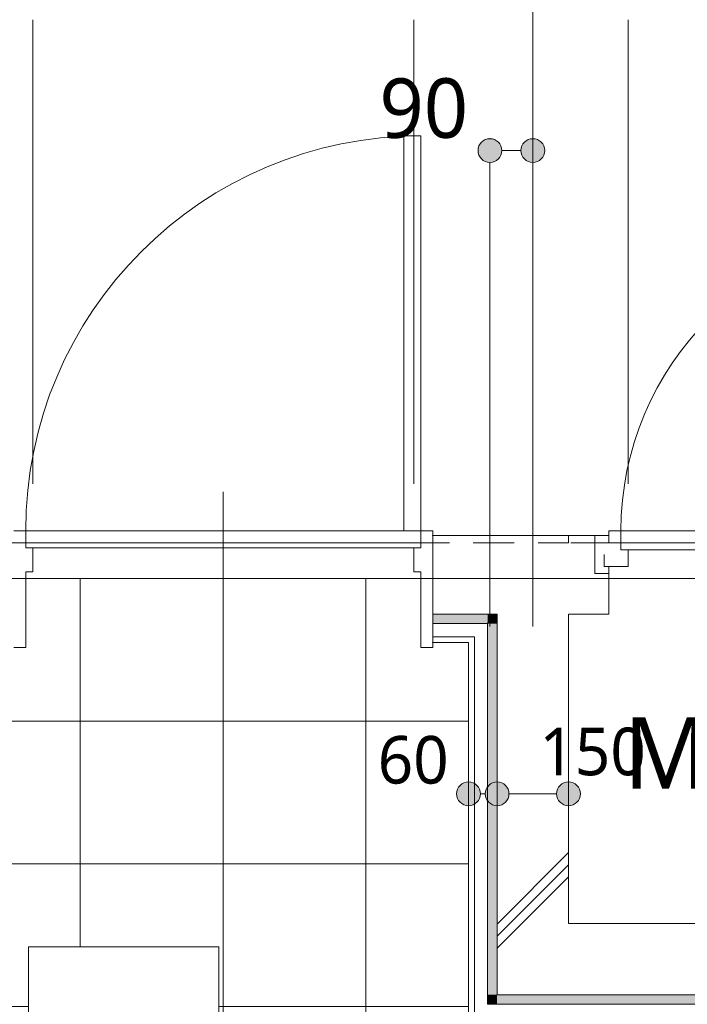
# Model space of a CAD drawing. Header units: millimetres. Extents: x 0 to 841, y 0 to 1188.
# Tile 77 of 98: x 595 to 623, y 1077 to 1118. Entities that reach past the tile are written whole.
import ezdxf
from ezdxf.xclip import XClip

# ---------------------------------------------------------------- set-up
doc = ezdxf.new("R2010")
doc.units = ezdxf.units.MM
doc.header["$MEASUREMENT"] = 0
doc.header["$XCLIPFRAME"] = 0
for name, pattern in [('Wipeout_Contour', [1000, 0, -1000]), ('通り芯', [19, 15, -2, 0, -2]), ('陰線', [4, 3, -1]), ('ＪＷ点線１', [2, 1, -1])]:
    doc.linetypes.add(name, pattern=pattern)
for name, color, linetype, lineweight in [('Archicadドア_ペン_番号__23', 7, 'Continuous', 15), ('壁-躯体_ペン_番号__141', 7, 'Continuous', 15), ('壁-躯体_ペン_番号__41', 7, 'Continuous', 13), ('壁-間仕切り_ペン_番号__141', 7, 'Continuous', 15), ('室名.★_ペン_番号__46', 7, 'Continuous', 13), ('寸法_ペン_番号__45', 7, 'Continuous', 13), ('寸法_ペン_番号__46', 7, 'Continuous', 13), ('床_ペン_番号__101', 252, 'Continuous', 5), ('通り芯_ペン_番号__139', 8, 'Continuous', 5)]:
    doc.layers.add(name, color=color, linetype=linetype, lineweight=lineweight)
for name, color, linetype, lineweight, true_color in [('Archicadドア_ペン_番号__63', 251, 'Continuous', 5, 0x6a6a6a), ('ゾーン_ペン_番号__74', 251, 'Continuous', 5, 0x6a6a6a), ('壁-躯体_ペン_番号__161', 251, 'Continuous', 5, 0x6a6a6a), ('壁-躯体_ペン_番号__169', 253, 'Continuous', 5, 0xaaaaaa), ('壁-躯体_ペン_番号__174', 253, 'Continuous', 5, 0xaaaaaa), ('壁-間仕切り_ペン_番号__161', 251, 'Continuous', 5, 0x6a6a6a), ('壁-間仕切り_ペン_番号__169', 253, 'Continuous', 5, 0xaaaaaa), ('壁-間仕切り_ペン_番号__174', 253, 'Continuous', 5, 0xaaaaaa), ('室名.★_ペン_番号__85', 251, 'Continuous', 5, 0x6a6a6a), ('寸法_ペン_番号__85', 251, 'Continuous', 5, 0x6a6a6a), ('床_ペン_番号__89', 251, 'Continuous', 5, 0x6a6a6a), ('床_ペン_番号__90', 251, 'Continuous', 5, 0x6a6a6a)]:
    doc.layers.add(name, color=color, linetype=linetype, lineweight=lineweight, true_color=true_color)
for name, color, linetype in [('EV.★', 7, 'Continuous'), ('壁-躯体', 7, 'Continuous'), ('壁-間仕切り', 7, 'Continuous'), ('室名.★', 7, 'Continuous'), ('寸法', 7, 'Continuous'), ('床', 7, 'Continuous')]:
    doc.layers.add(name, color=color, linetype=linetype)
doc.styles.add('GENERATED_STYLE_1', font='meiryo.ttc')
pattern_1 = [(45, (488.263, 926.959), (-12.7279, 12.7279), []), (45, (488.008, 927.213), (-12.7279, 12.7279), []), (45, (487.753, 927.468), (-12.7279, 12.7279), [])]

# ---------------------------------------------------------------- blocks, each defined once
blk = doc.blocks.new('*X25')
at = {"layer": '壁-間仕切り_ペン_番号__174', "linetype": 'Continuous', "lineweight": 5, "true_color": 0xaaaaaa}
blk.add_hatch(color=253, dxfattribs=at).paths.add_polyline_path([(614.863, 1093.116), (615.183, 1093.459), (614.863, 1093.459)])
blk = doc.blocks.new('*X26')
at = {"layer": '壁-間仕切り_ペン_番号__174', "linetype": 'Continuous', "lineweight": 5, "true_color": 0xaaaaaa}
blk.add_hatch(color=253, dxfattribs=at).paths.add_polyline_path([(615.263, 1077.459), (614.863, 1077.059), (615.263, 1077.059)])
blk = doc.blocks.new('*X27')
at = {"layer": '壁-間仕切り_ペン_番号__174', "linetype": 'Continuous', "lineweight": 5, "true_color": 0xaaaaaa}
blk.add_hatch(color=253, dxfattribs=at).paths.add_polyline_path([(615.263, 1077.459), (614.863, 1077.459), (614.863, 1077.059)])
blk = doc.blocks.new('*X28')
at = {"layer": '壁-間仕切り_ペン_番号__174', "linetype": 'Continuous', "lineweight": 5, "true_color": 0xaaaaaa}
blk.add_hatch(color=253, dxfattribs=at).paths.add_polyline_path([(614.863, 1077.459), (615.263, 1077.459), (615.263, 1093.059), (614.863, 1093.059)])
blk = doc.blocks.new('*X29')
at = {"layer": '壁-間仕切り_ペン_番号__174', "linetype": 'Continuous', "lineweight": 5, "true_color": 0xaaaaaa}
blk.add_hatch(color=253, dxfattribs=at).paths.add_polyline_path([(615.183, 1093.459), (614.863, 1093.116), (614.863, 1093.059), (615.263, 1093.059), (615.263, 1093.459)])
blk = doc.blocks.new('*X30')
at = {"layer": '壁-間仕切り_ペン_番号__174', "linetype": 'Continuous', "lineweight": 5, "true_color": 0xaaaaaa}
blk.add_hatch(color=253, dxfattribs=at).paths.add_polyline_path([(638.263, 1077.459), (615.263, 1077.459), (615.263, 1077.059), (638.263, 1077.059)])
blk = doc.blocks.new('*X70')
at = {"layer": '壁-躯体_ペン_番号__174', "linetype": 'Continuous', "lineweight": 5, "true_color": 0xaaaaaa}
blk.add_hatch(color=253, dxfattribs=at).paths.add_polyline_path([(614.863, 1093.059), (614.863, 1093.116), (614.809, 1093.059)])
blk = doc.blocks.new('*X76')
at = {"layer": '壁-躯体_ペン_番号__174', "linetype": 'Continuous', "lineweight": 5, "true_color": 0xaaaaaa}
blk.add_hatch(color=253, dxfattribs=at).paths.add_polyline_path([(612.563, 1093.059), (614.809, 1093.059), (614.863, 1093.116), (614.863, 1093.459), (612.563, 1093.459)])
blk = doc.blocks.new('図面_6_6', base_point=(598.263, 1001.922))
at = {"layer": 'Archicadドア_ペン_番号__23', "color": 7, "linetype": 'Continuous', "lineweight": 15}
for p, q in [((595.463, 1096.239), (595.763, 1096.239)), ((595.463, 1096.239), (612.063, 1096.239)), ((595.763, 1096.239), (595.763, 1095.239)), ((612.063, 1096.239), (611.763, 1096.239)), ((611.763, 1096.239), (611.763, 1095.239)), ((620.763, 1096.159), (620.463, 1096.159)), ((620.463, 1096.159), (633.063, 1096.159)), ((620.763, 1095.459), (620.763, 1096.159)), ((619.763, 1095.959), (619.763, 1095.459)), ((619.763, 1095.459), (620.763, 1095.459)), ((595.763, 1095.239), (595.463, 1095.239)), ((611.763, 1095.239), (612.063, 1095.239))]:
    blk.add_line(p, q, dxfattribs=at)
at = {"layer": 'ゾーン_ペン_番号__74', "color": 251, "linetype": 'Continuous', "lineweight": 5, "true_color": 0x6a6a6a, "flags": 128}
blk.add_lwpolyline([(582.263, 1094.959), (582.263, 1061.959), (614.963, 1061.959), (614.963, 1078.959), (616.763, 1078.959), (616.763, 1094.959)], close=True, dxfattribs=at)
at = {"color": 254, "linetype": 'Wipeout_Contour', "lineweight": 0, "ltscale": 12571.381814}
blk.add_wipeout([(536.763, 1126.459), (536.763, 1096.459), (550.063, 1096.459), (550.063, 1096.759), (582.263, 1096.759), (582.263, 1096.459), (645.763, 1096.459), (645.763, 1126.159), (645.463, 1126.159), (645.463, 1126.459)], dxfattribs=at).dxf.layer = '床'
at = {"layer": '寸法', "linetype": 'Continuous', "lineweight": 0, "true_color": 0x000000}
for points in [[(614.463, 1112.938), (614.501, 1112.747), (614.609, 1112.585), (614.771, 1112.476), (614.963, 1112.438), (615.154, 1112.476), (615.316, 1112.585), (615.425, 1112.747), (615.463, 1112.938), (615.425, 1113.129), (615.316, 1113.292), (615.154, 1113.4), (614.963, 1113.438), (614.771, 1113.4), (614.609, 1113.292), (614.501, 1113.129)], [(616.263, 1112.938), (616.301, 1112.747), (616.409, 1112.585), (616.571, 1112.476), (616.763, 1112.438), (616.954, 1112.476), (617.116, 1112.585), (617.225, 1112.747), (617.263, 1112.938), (617.225, 1113.129), (617.116, 1113.292), (616.954, 1113.4), (616.763, 1113.438), (616.571, 1113.4), (616.409, 1113.292), (616.301, 1113.129)]]:
    blk.add_hatch(color=18, dxfattribs=at).paths.add_polyline_path(points)
at = {"layer": 'Archicadドア_ペン_番号__23', "color": 7, "linetype": 'Continuous', "lineweight": 15}
for p, q in [((594.963, 1096.959), (595.463, 1096.959)), ((595.463, 1096.959), (595.463, 1096.239)), ((612.063, 1096.959), (595.463, 1096.959)), ((595.463, 1096.959), (595.463, 1096.239)), ((612.063, 1096.959), (612.063, 1096.239)), ((612.063, 1096.239), (612.063, 1096.959)), ((620.463, 1096.959), (619.963, 1096.959)), ((619.963, 1096.959), (619.963, 1096.459)), ((620.463, 1096.159), (620.463, 1096.959)), ((633.063, 1096.959), (620.463, 1096.959)), ((620.463, 1096.959), (620.463, 1096.159))]:
    blk.add_line(p, q, dxfattribs=at)
at = {"layer": 'Archicadドア_ペン_番号__63', "color": 251, "linetype": 'Continuous', "lineweight": 5, "true_color": 0x6a6a6a}
for p, q in [((611.343, 1113.559), (611.343, 1096.959)), ((612.063, 1113.559), (611.343, 1113.559)), ((612.063, 1096.959), (612.063, 1113.559)), ((611.343, 1096.959), (612.063, 1096.959))]:
    blk.add_line(p, q, dxfattribs=at)
for centre, radius in [((612.063, 1096.959), 16.6), ((633.063, 1096.959), 12.6)]:
    blk.add_arc(centre, radius, 90, 180, dxfattribs=at)
at = {"layer": 'ゾーン_ペン_番号__74', "color": 251, "linetype": 'Continuous', "lineweight": 5, "true_color": 0x6a6a6a, "flags": 128}
blk.add_lwpolyline([(644.263, 1094.959), (644.263, 1124.959), (538.263, 1124.959), (538.263, 1094.959)], close=True, dxfattribs=at)
at = {"layer": '寸法_ペン_番号__45', "color": 7, "linetype": 'Continuous', "lineweight": 13}
for centre in [(614.963, 1112.938), (616.763, 1112.938)]:
    blk.add_circle(centre, 0.5, dxfattribs=at)
at = {"layer": '寸法_ペン_番号__85', "color": 251, "linetype": 'Continuous', "lineweight": 5, "true_color": 0x6a6a6a}
for p, q in [((616.763, 1110.959), (616.763, 1130.459)), ((595.763, 1098.938), (595.763, 1118.438)), ((611.763, 1098.938), (611.763, 1118.438)), ((616.763, 1098.938), (616.763, 1118.438)), ((620.763, 1098.938), (620.763, 1118.438)), ((615.463, 1112.938), (616.263, 1112.938))]:
    blk.add_line(p, q, dxfattribs=at)
for p in [(614.963, 1113.438), (616.763, 1113.438)]:
    blk.add_point(p, dxfattribs=at)
at = {"layer": '床_ペン_番号__90', "color": 251, "linetype": 'Continuous', "lineweight": 5, "true_color": 0x6a6a6a}
blk.add_line((582.263, 1096.459), (645.763, 1096.459), dxfattribs=at)
at = {"layer": '床_ペン_番号__90', "color": 251, "linetype": '陰線', "lineweight": 5, "true_color": 0x6a6a6a, "flags": 128}
blk.add_lwpolyline([(536.763, 1096.459), (645.763, 1096.459)], dxfattribs=at)
at = {"layer": '寸法_ペン_番号__46', "color": 7, "linetype": 'Continuous', "lineweight": 13, "insert": (610.322, 1113.438), "char_height": 2.5, "width": 4.14065, "attachment_point": 7, "style": 'GENERATED_STYLE_1'}
blk.add_mtext('\\A1;{\\pql;\\fMeiryo|b0|i0|c128|p0;\\W1.000000;90}', dxfattribs=at)
at = {"color": 254, "linetype": 'Wipeout_Contour', "lineweight": 0, "ltscale": 5036.633431}
blk.add_wipeout([(618.263, 1096.759), (618.263, 1096.459), (619.363, 1096.459), (619.363, 1096.759)], dxfattribs=at).dxf.layer = '壁-躯体'
at = {"color": 254, "linetype": 'Wipeout_Contour', "lineweight": 0, "ltscale": 22881.22973}
blk.add_wipeout([(488.263, 926.959), (582.263, 926.959), (724.263, 926.959), (724.263, 969.859), (709.263, 969.859), (709.263, 976.959), (724.263, 976.959), (724.263, 1021.959), (686.663, 1021.959), (686.663, 1062.859), (655.963, 1062.859), (655.963, 1094.959), (636.763, 1094.959), (636.763, 1078.959), (614.963, 1078.959), (614.963, 1061.059), (582.263, 1061.059), (582.263, 991.959), (488.263, 991.959)], dxfattribs=at).dxf.layer = '床'
at = {"layer": '壁-躯体_ペン_番号__169', "linetype": 'Continuous', "lineweight": 5, "true_color": 0xaaaaaa}
h = blk.add_hatch(dxfattribs=at)
h.set_pattern_fill('コンクリート_構造2_0006', color=253, style=0, pattern_type=2)
h.set_pattern_definition(pattern_1)
h.paths.add_polyline_path([(618.263, 1096.759), (618.263, 1096.459), (619.363, 1096.459), (619.363, 1096.759)])
at = {"layer": 'Archicadドア_ペン_番号__23', "color": 7, "linetype": 'Continuous', "lineweight": 15}
blk.add_line((619.363, 1096.759), (619.963, 1096.759), dxfattribs=at)
at = {"layer": '壁-躯体_ペン_番号__141', "color": 7, "linetype": 'Continuous', "lineweight": 15, "flags": 128}
blk.add_lwpolyline([(619.363, 1096.759), (618.263, 1096.759)], dxfattribs=at)
at = {"layer": '床_ペン_番号__89', "color": 251, "linetype": 'Continuous', "lineweight": 5, "true_color": 0x6a6a6a, "flags": 128}
blk.add_lwpolyline([(488.263, 926.959), (582.263, 926.959), (724.263, 926.959), (724.263, 969.859), (709.263, 969.859), (709.263, 976.959), (724.263, 976.959), (724.263, 1021.959), (686.663, 1021.959), (686.663, 1062.859), (655.963, 1062.859), (655.963, 1094.959), (636.763, 1094.959), (636.763, 1078.959), (614.963, 1078.959), (614.963, 1061.059), (582.263, 1061.059), (582.263, 991.959), (488.263, 991.959)], close=True, dxfattribs=at)
at = {"color": 254, "linetype": 'Wipeout_Contour', "lineweight": 0, "ltscale": 5030.886434}
blk.add_wipeout([(618.263, 1096.459), (618.263, 1093.459), (619.363, 1093.459), (619.363, 1096.459)], dxfattribs=at).dxf.layer = '壁-躯体'
at = {"color": 254, "linetype": 'Wipeout_Contour', "lineweight": 0, "ltscale": 7417.856097}
blk.add_wipeout([(582.263, 1094.959), (582.263, 1061.059), (614.963, 1061.059), (614.963, 1078.959), (616.763, 1078.959), (616.763, 1094.959)], dxfattribs=at).dxf.layer = '床'
at = {"layer": '壁-躯体_ペン_番号__169', "linetype": 'Continuous', "lineweight": 5, "true_color": 0xaaaaaa}
h = blk.add_hatch(dxfattribs=at)
h.set_pattern_fill('コンクリート_構造2_0006', color=253, style=0, pattern_type=2)
h.set_pattern_definition(pattern_1)
h.paths.add_polyline_path([(618.263, 1096.459), (618.263, 1093.459), (619.363, 1093.459), (619.363, 1096.459)])
at = {"layer": '床_ペン_番号__101', "linetype": 'Continuous', "lineweight": 5}
h = blk.add_hatch(dxfattribs=at)
h.set_pattern_fill('格子30x30_0006', color=252, style=0, pattern_type=2)
h.set_pattern_definition([(0, (603.7526, 1094.9587), (0, 6), []), (90, (603.7526, 1094.9587), (-6, 0), [])])
h.paths.add_polyline_path([(582.263, 1094.959), (582.263, 1061.059), (614.963, 1061.059), (614.963, 1078.959), (616.763, 1078.959), (616.763, 1094.959)])
at = {"layer": 'Archicadドア_ペン_番号__23', "color": 7, "linetype": 'Continuous', "lineweight": 15}
for p, q in [((595.463, 1095.239), (595.463, 1092.059)), ((612.063, 1095.239), (612.063, 1092.059)), ((595.463, 1092.059), (594.963, 1092.059))]:
    blk.add_line(p, q, dxfattribs=at)
at = {"layer": 'Archicadドア_ペン_番号__63', "color": 251, "linetype": 'Continuous', "lineweight": 5, "true_color": 0x6a6a6a}
blk.add_line((603.763, 1098.599), (603.763, 1094.599), dxfattribs=at)
at = {"layer": '壁-躯体_ペン_番号__141', "color": 7, "linetype": 'Continuous', "lineweight": 15}
blk.add_line((619.363, 1096.459), (619.363, 1096.759), dxfattribs=at)
at = {"layer": '壁-躯体_ペン_番号__41', "color": 7, "linetype": 'ＪＷ点線１', "lineweight": 13}
blk.add_line((619.363, 1096.459), (618.263, 1096.459), dxfattribs=at)
at = {"layer": '床_ペン_番号__89', "color": 251, "linetype": 'Continuous', "lineweight": 5, "true_color": 0x6a6a6a, "flags": 128}
blk.add_lwpolyline([(582.263, 1094.959), (582.263, 1061.059), (614.963, 1061.059), (614.963, 1078.959), (616.763, 1078.959), (616.763, 1094.959)], close=True, dxfattribs=at)
at = {"layer": '寸法_ペン_番号__46', "color": 7, "linetype": 'Continuous', "lineweight": 13, "insert": (610.25, 1086.306), "char_height": 2, "width": 3.31252, "attachment_point": 7, "style": 'GENERATED_STYLE_1'}
blk.add_mtext('\\A1;{\\pql;\\fMeiryo|b0|i0|c128|p0;\\W1.000000;60}', dxfattribs=at)
at = {"color": 254, "linetype": 'Wipeout_Contour', "lineweight": 0, "ltscale": 5030.297294}
blk.add_wipeout([(619.363, 1095.159), (619.363, 1093.459), (619.963, 1093.459), (619.963, 1095.159)], dxfattribs=at).dxf.layer = '壁-躯体'
at = {"color": 254, "linetype": 'Wipeout_Contour', "lineweight": 0, "ltscale": 3760.342562}
blk.add_wipeout([(614.063, 1092.259), (614.296, 1092.509), (614.063, 1092.509)], dxfattribs=at).dxf.layer = '壁-間仕切り'
at = {"color": 254, "linetype": 'Wipeout_Contour', "lineweight": 0, "ltscale": 3718.708775}
blk.add_wipeout([(614.863, 1077.059), (614.313, 1076.509), (614.863, 1076.509)], dxfattribs=at).dxf.layer = '壁-間仕切り'
at = {"color": 254, "linetype": 'Wipeout_Contour', "lineweight": 0, "ltscale": 4928.776299}
blk.add_wipeout([(595.583, 1073.471), (603.583, 1073.471), (603.583, 1079.472), (595.583, 1079.472)], dxfattribs=at).dxf.layer = '室名.★'
at = {"layer": '壁-躯体_ペン_番号__169', "linetype": 'Continuous', "lineweight": 5, "true_color": 0xaaaaaa}
h = blk.add_hatch(dxfattribs=at)
h.set_pattern_fill('コンクリート_構造2_0006', color=253, style=0, pattern_type=2)
h.set_pattern_definition(pattern_1)
h.paths.add_polyline_path([(619.363, 1095.159), (619.363, 1093.459), (619.963, 1093.459), (619.963, 1095.159)])
at = {"layer": 'Archicadドア_ペン_番号__23', "color": 7, "linetype": 'Continuous', "lineweight": 15}
blk.add_line((619.963, 1095.159), (619.963, 1095.459), dxfattribs=at)
at = {"layer": '壁-躯体_ペン_番号__141', "color": 7, "linetype": 'Continuous', "lineweight": 15}
for p, q in [((619.363, 1095.159), (619.363, 1096.459)), ((619.363, 1095.159), (619.963, 1095.159)), ((619.963, 1095.159), (619.963, 1093.459)), ((619.363, 1093.459), (619.963, 1093.459))]:
    blk.add_line(p, q, dxfattribs=at)
at = {"layer": '壁-躯体_ペン_番号__141', "color": 7, "linetype": 'Continuous', "lineweight": 15, "flags": 128}
blk.add_lwpolyline([(618.263, 1093.459), (619.363, 1093.459)], dxfattribs=at)
at = {"layer": '室名.★_ペン_番号__85', "color": 251, "linetype": 'Continuous', "lineweight": 5, "true_color": 0x6a6a6a, "flags": 128}
blk.add_lwpolyline([(595.583, 1073.471), (603.583, 1073.471), (603.583, 1079.472), (595.583, 1079.472)], close=True, dxfattribs=at)
at = {"color": 254, "linetype": 'Wipeout_Contour', "lineweight": 0, "ltscale": 3762.031487}
blk.add_wipeout([(614.313, 1092.527), (614.809, 1093.059), (614.313, 1093.059)], dxfattribs=at).dxf.layer = '壁-間仕切り'
at = {"color": 254, "linetype": 'Wipeout_Contour', "lineweight": 0, "ltscale": 4984.979393}
blk.add_wipeout([(614.063, 1076.509), (614.313, 1076.509), (614.313, 1092.259), (614.063, 1092.259)], dxfattribs=at).dxf.layer = '壁-間仕切り'
at = {"color": 254, "linetype": 'Wipeout_Contour', "lineweight": 0, "ltscale": 3720.680768}
blk.add_wipeout([(615.263, 1077.459), (614.863, 1077.059), (615.263, 1077.059)], dxfattribs=at).dxf.layer = '壁-間仕切り'
at = {"layer": 'EV.★', "color": 7, "linetype": 'Continuous', "lineweight": 5}
blk.add_blockref('*X26', (0, 0), dxfattribs=at)
at = {"color": 254, "linetype": 'Wipeout_Contour', "lineweight": 0, "ltscale": 3763.964657}
blk.add_wipeout([(614.863, 1093.116), (615.183, 1093.459), (614.863, 1093.459)], dxfattribs=at).dxf.layer = '壁-間仕切り'
at = {"color": 254, "linetype": 'Wipeout_Contour', "lineweight": 0, "ltscale": 5012.486485}
blk.add_wipeout([(614.063, 1092.259), (614.313, 1092.259), (614.313, 1092.509), (614.296, 1092.509)], dxfattribs=at).dxf.layer = '壁-間仕切り'
at = {"layer": '壁-間仕切り_ペン_番号__141', "color": 7, "linetype": 'Continuous', "lineweight": 15, "flags": 128}
blk.add_lwpolyline([(614.063, 1092.259), (614.063, 1076.259)], dxfattribs=at)
at = {"layer": 'EV.★', "color": 7, "linetype": 'Continuous', "lineweight": 5}
blk.add_blockref('*X25', (0, 0), dxfattribs=at)
at = {"color": 254, "linetype": 'Wipeout_Contour', "lineweight": 0, "ltscale": 3727.156757}
blk.add_wipeout([(618.263, 1080.459), (615.263, 1077.459), (618.263, 1077.459)], dxfattribs=at).dxf.layer = '壁-間仕切り'
at = {"color": 254, "linetype": 'Wipeout_Contour', "lineweight": 0, "ltscale": 3720.278004}
blk.add_wipeout([(614.863, 1077.059), (614.313, 1077.059), (614.313, 1076.509)], dxfattribs=at).dxf.layer = '壁-間仕切り'
at = {"layer": '壁-間仕切り_ペン_番号__169', "linetype": 'Continuous', "lineweight": 5, "true_color": 0xaaaaaa}
h = blk.add_hatch(dxfattribs=at)
h.set_pattern_fill('コンクリート_構造2_0006', color=253, style=0, pattern_type=2)
h.set_pattern_definition(pattern_1)
h.paths.add_polyline_path([(618.263, 1080.459), (615.263, 1077.459), (618.263, 1077.459)])
at = {"color": 254, "linetype": 'Wipeout_Contour', "lineweight": 0, "ltscale": 3771.333163}
blk.add_wipeout([(615.263, 1093.544), (617.983, 1096.459), (615.263, 1096.459)], dxfattribs=at).dxf.layer = '壁-間仕切り'
at = {"color": 254, "linetype": 'Wipeout_Contour', "lineweight": 0, "ltscale": 4987.159322}
blk.add_wipeout([(614.313, 1077.059), (614.863, 1077.059), (614.863, 1092.509), (614.313, 1092.509)], dxfattribs=at).dxf.layer = '壁-間仕切り'
at = {"layer": '壁-間仕切り_ペン_番号__169', "linetype": 'Continuous', "lineweight": 5, "true_color": 0xaaaaaa}
h = blk.add_hatch(dxfattribs=at)
h.set_pattern_fill('コンクリート_構造2_0006', color=253, style=0, pattern_type=2)
h.set_pattern_definition(pattern_1)
h.paths.add_polyline_path([(615.263, 1093.544), (617.983, 1096.459), (615.263, 1096.459)])
at = {"layer": '寸法', "linetype": 'Continuous', "lineweight": 0, "true_color": 0x000000}
blk.add_hatch(color=18, dxfattribs=at).paths.add_polyline_path([(613.563, 1085.906), (613.601, 1085.715), (613.709, 1085.553), (613.871, 1085.444), (614.063, 1085.406), (614.254, 1085.444), (614.416, 1085.553), (614.525, 1085.715), (614.563, 1085.906), (614.525, 1086.098), (614.416, 1086.26), (614.254, 1086.368), (614.063, 1086.406), (613.871, 1086.368), (613.709, 1086.26), (613.601, 1086.098)])
at = {"layer": '壁-間仕切り_ペン_番号__161', "color": 251, "linetype": 'Continuous', "lineweight": 5, "true_color": 0x6a6a6a}
blk.add_line((614.313, 1077.059), (614.313, 1076.509), dxfattribs=at)
at = {"layer": '寸法_ペン_番号__45', "color": 7, "linetype": 'Continuous', "lineweight": 13}
blk.add_circle((614.063, 1085.906), 0.5, dxfattribs=at)
at = {"color": 254, "linetype": 'Wipeout_Contour', "lineweight": 0, "ltscale": 6268.039899}
blk.add_wipeout([(614.809, 1093.059), (614.313, 1092.527), (614.313, 1092.509), (614.863, 1092.509), (614.863, 1093.059)], dxfattribs=at).dxf.layer = '壁-間仕切り'
at = {"color": 254, "linetype": 'Wipeout_Contour', "lineweight": 0, "ltscale": 3722.194054}
blk.add_wipeout([(615.263, 1077.459), (614.863, 1077.459), (614.863, 1077.059)], dxfattribs=at).dxf.layer = '壁-間仕切り'
at = {"layer": '壁-躯体_ペン_番号__161', "color": 251, "linetype": 'Continuous', "lineweight": 5, "true_color": 0x6a6a6a}
blk.add_line((614.296, 1092.509), (614.063, 1092.509), dxfattribs=at)
at = {"layer": '壁-間仕切り_ペン_番号__161', "color": 251, "linetype": 'Continuous', "lineweight": 5, "true_color": 0x6a6a6a}
for p, q in [((614.313, 1092.509), (614.296, 1092.509)), ((614.313, 1092.509), (614.313, 1077.059)), ((614.863, 1077.059), (615.263, 1077.059))]:
    blk.add_line(p, q, dxfattribs=at)
at = {"layer": 'EV.★', "color": 7, "linetype": 'Continuous', "lineweight": 5}
blk.add_blockref('*X27', (0, 0), dxfattribs=at)
at = {"color": 254, "linetype": 'Wipeout_Contour', "lineweight": 0, "ltscale": 5011.115185}
blk.add_wipeout([(614.063, 1092.509), (612.563, 1092.509), (612.563, 1092.259), (614.063, 1092.259)], dxfattribs=at).dxf.layer = '壁-躯体'
at = {"color": 254, "linetype": 'Wipeout_Contour', "lineweight": 0, "ltscale": 3759.45937}
blk.add_wipeout([(614.313, 1092.509), (614.313, 1092.527), (614.296, 1092.509)], dxfattribs=at).dxf.layer = '壁-躯体'
at = {"color": 254, "linetype": 'Wipeout_Contour', "lineweight": 0, "ltscale": 4989.74949}
blk.add_wipeout([(614.863, 1077.459), (615.263, 1077.459), (615.263, 1093.059), (614.863, 1093.059)], dxfattribs=at).dxf.layer = '壁-間仕切り'
at = {"layer": 'Archicadドア_ペン_番号__23', "color": 7, "linetype": 'Continuous', "lineweight": 15}
blk.add_line((612.063, 1092.059), (612.563, 1092.059), dxfattribs=at)
blk.add_point((612.563, 1092.259), dxfattribs=at)
at = {"layer": '壁-躯体_ペン_番号__141', "color": 7, "linetype": 'Continuous', "lineweight": 15, "flags": 128}
blk.add_lwpolyline([(612.563, 1092.259), (614.063, 1092.259)], dxfattribs=at)
at = {"layer": '壁-間仕切り_ペン_番号__161', "color": 251, "linetype": 'Continuous', "lineweight": 5, "true_color": 0x6a6a6a}
blk.add_line((614.863, 1077.459), (614.863, 1077.059), dxfattribs=at)
at = {"layer": '寸法_ペン_番号__85', "color": 251, "linetype": 'Continuous', "lineweight": 5, "true_color": 0x6a6a6a}
blk.add_line((614.563, 1085.906), (614.763, 1085.906), dxfattribs=at)
at = {"layer": 'EV.★', "color": 7, "linetype": 'Continuous', "lineweight": 5}
blk.add_blockref('*X28', (0, 0), dxfattribs=at)
at = {"color": 254, "linetype": 'Wipeout_Contour', "lineweight": 0, "ltscale": 6271.47072}
blk.add_wipeout([(615.183, 1093.459), (614.863, 1093.116), (614.863, 1093.059), (615.263, 1093.059), (615.263, 1093.459)], dxfattribs=at).dxf.layer = '壁-間仕切り'
at = {"color": 254, "linetype": 'Wipeout_Contour', "lineweight": 0, "ltscale": 3729.636894}
blk.add_wipeout([(618.263, 1080.459), (615.263, 1080.459), (615.263, 1077.459)], dxfattribs=at).dxf.layer = '壁-間仕切り'
at = {"color": 254, "linetype": 'Wipeout_Contour', "lineweight": 0, "ltscale": 4983.806025}
blk.add_wipeout([(638.663, 1077.059), (614.863, 1077.059), (614.863, 1076.509), (638.663, 1076.509)], dxfattribs=at).dxf.layer = '壁-間仕切り'
at = {"layer": '壁-間仕切り_ペン_番号__169', "linetype": 'Continuous', "lineweight": 5, "true_color": 0xaaaaaa}
h = blk.add_hatch(dxfattribs=at)
h.set_pattern_fill('コンクリート_構造2_0006', color=253, style=0, pattern_type=2)
h.set_pattern_definition(pattern_1)
h.paths.add_polyline_path([(618.263, 1080.459), (615.263, 1080.459), (615.263, 1077.459)])
at = {"layer": '壁-躯体_ペン_番号__161', "color": 251, "linetype": 'Continuous', "lineweight": 5, "true_color": 0x6a6a6a}
blk.add_line((614.809, 1093.059), (614.313, 1093.059), dxfattribs=at)
at = {"layer": '壁-間仕切り_ペン_番号__141', "color": 7, "linetype": 'Continuous', "lineweight": 15}
blk.add_line((615.263, 1077.459), (618.263, 1077.459), dxfattribs=at)
at = {"layer": '壁-間仕切り_ペン_番号__161', "color": 251, "linetype": 'Continuous', "lineweight": 5, "true_color": 0x6a6a6a}
for q in [(614.809, 1093.059), (614.863, 1077.459)]:
    blk.add_line((614.863, 1093.059), q, dxfattribs=at)
at = {"layer": 'EV.★', "color": 7, "linetype": 'Continuous', "lineweight": 5}
blk.add_blockref('*X29', (0, 0), dxfattribs=at)
at = {"color": 254, "linetype": 'Wipeout_Contour', "lineweight": 0, "ltscale": 6265.492191}
blk.add_wipeout([(612.563, 1092.509), (614.296, 1092.509), (614.313, 1092.527), (614.313, 1093.059), (612.563, 1093.059)], dxfattribs=at).dxf.layer = '壁-躯体'
at = {"color": 254, "linetype": 'Wipeout_Contour', "lineweight": 0, "ltscale": 3761.722578}
blk.add_wipeout([(614.863, 1093.059), (614.863, 1093.116), (614.809, 1093.059)], dxfattribs=at).dxf.layer = '壁-躯体'
at = {"color": 254, "linetype": 'Wipeout_Contour', "lineweight": 0, "ltscale": 4999.014366}
blk.add_wipeout([(615.263, 1080.459), (618.263, 1080.459), (618.263, 1093.459), (615.263, 1093.459)], dxfattribs=at).dxf.layer = '壁-間仕切り'
at = {"layer": '壁-間仕切り_ペン_番号__169', "linetype": 'Continuous', "lineweight": 5, "true_color": 0xaaaaaa}
h = blk.add_hatch(dxfattribs=at)
h.set_pattern_fill('コンクリート_構造2_0006', color=253, style=0, pattern_type=2)
h.set_pattern_definition(pattern_1)
h.paths.add_polyline_path([(615.263, 1080.459), (618.263, 1080.459), (618.263, 1093.459), (615.263, 1093.459)])
at = {"layer": '寸法', "linetype": 'Continuous', "lineweight": 0, "true_color": 0x000000}
for points in [[(614.763, 1085.906), (614.801, 1085.715), (614.909, 1085.553), (615.071, 1085.444), (615.263, 1085.406), (615.454, 1085.444), (615.616, 1085.553), (615.725, 1085.715), (615.763, 1085.906), (615.725, 1086.098), (615.616, 1086.26), (615.454, 1086.368), (615.263, 1086.406), (615.071, 1086.368), (614.909, 1086.26), (614.801, 1086.098)], [(617.763, 1085.906), (617.801, 1085.715), (617.909, 1085.553), (618.071, 1085.444), (618.263, 1085.406), (618.454, 1085.444), (618.616, 1085.553), (618.725, 1085.715), (618.763, 1085.906), (618.725, 1086.098), (618.616, 1086.26), (618.454, 1086.368), (618.263, 1086.406), (618.071, 1086.368), (617.909, 1086.26), (617.801, 1086.098)]]:
    blk.add_hatch(color=18, dxfattribs=at).paths.add_polyline_path(points)
at = {"layer": 'Archicadドア_ペン_番号__23', "color": 7, "linetype": 'Continuous', "lineweight": 15}
blk.add_line((612.563, 1092.059), (612.563, 1092.559), dxfattribs=at)
at = {"layer": '壁-躯体_ペン_番号__161', "color": 251, "linetype": 'Continuous', "lineweight": 5, "true_color": 0x6a6a6a}
for p, q in [((612.563, 1092.509), (614.063, 1092.509)), ((612.563, 1092.509), (612.563, 1092.259)), ((614.296, 1092.509), (614.063, 1092.509))]:
    blk.add_line(p, q, dxfattribs=at)
at = {"layer": '壁-間仕切り_ペン_番号__141', "color": 7, "linetype": 'Continuous', "lineweight": 15}
blk.add_line((615.263, 1080.459), (615.263, 1077.459), dxfattribs=at)
at = {"layer": '壁-間仕切り_ペン_番号__161', "color": 251, "linetype": 'Continuous', "lineweight": 5, "true_color": 0x6a6a6a}
blk.add_line((614.313, 1092.509), (614.296, 1092.509), dxfattribs=at)
at = {"layer": '寸法_ペン_番号__45', "color": 7, "linetype": 'Continuous', "lineweight": 13}
for centre in [(615.263, 1085.906), (618.263, 1085.906)]:
    blk.add_circle(centre, 0.5, dxfattribs=at)
at = {"layer": '寸法_ペン_番号__85', "color": 251, "linetype": 'Continuous', "lineweight": 5, "true_color": 0x6a6a6a}
blk.add_line((615.763, 1085.906), (617.763, 1085.906), dxfattribs=at)
at = {"layer": 'EV.★', "color": 7, "linetype": 'Continuous', "lineweight": 5}
blk.add_blockref('*X70', (0, 0), dxfattribs=at)
at = {"layer": '寸法_ペン_番号__46', "color": 7, "linetype": 'Continuous', "lineweight": 13, "insert": (617.041, 1086.656), "char_height": 2, "width": 4.96876, "attachment_point": 7, "style": 'GENERATED_STYLE_1'}
blk.add_mtext('\\A1;{\\pql;\\fMeiryo|b0|i0|c128|p0;\\W1.000000;150}', dxfattribs=at)
at = {"color": 254, "linetype": 'Wipeout_Contour', "lineweight": 0, "ltscale": 6282.328507}
blk.add_wipeout([(617.983, 1096.459), (615.263, 1093.544), (615.263, 1093.459), (618.263, 1093.459), (618.263, 1096.459)], dxfattribs=at).dxf.layer = '壁-間仕切り'
at = {"color": 254, "linetype": 'Wipeout_Contour', "lineweight": 0, "ltscale": 4985.437281}
blk.add_wipeout([(638.263, 1077.459), (615.263, 1077.459), (615.263, 1077.059), (638.263, 1077.059)], dxfattribs=at).dxf.layer = '壁-間仕切り'
at = {"layer": '壁-間仕切り_ペン_番号__169', "linetype": 'Continuous', "lineweight": 5, "true_color": 0xaaaaaa}
h = blk.add_hatch(dxfattribs=at)
h.set_pattern_fill('コンクリート_構造2_0006', color=253, style=0, pattern_type=2)
h.set_pattern_definition(pattern_1)
h.paths.add_polyline_path([(617.983, 1096.459), (615.263, 1093.544), (615.263, 1093.459), (618.263, 1093.459), (618.263, 1096.459)])
at = {"layer": '壁-躯体_ペン_番号__141', "color": 7, "linetype": 'ＪＷ点線１', "lineweight": 15}
blk.add_line((617.983, 1096.459), (615.263, 1096.459), dxfattribs=at)
at = {"layer": '壁-躯体_ペン_番号__141', "color": 7, "linetype": 'Continuous', "lineweight": 15}
blk.add_line((615.183, 1093.459), (614.863, 1093.459), dxfattribs=at)
at = {"layer": '壁-間仕切り_ペン_番号__141', "color": 7, "linetype": 'ＪＷ点線１', "lineweight": 15}
blk.add_line((618.263, 1096.459), (617.983, 1096.459), dxfattribs=at)
at = {"layer": '壁-間仕切り_ペン_番号__141', "color": 7, "linetype": 'Continuous', "lineweight": 15}
for q in [(615.183, 1093.459), (615.263, 1080.459)]:
    blk.add_line((615.263, 1093.459), q, dxfattribs=at)
at = {"layer": '壁-間仕切り_ペン_番号__141', "color": 7, "linetype": 'Continuous', "lineweight": 15, "flags": 128}
blk.add_lwpolyline([(618.263, 1080.459), (618.263, 1093.459)], dxfattribs=at)
at = {"layer": '壁-間仕切り_ペン_番号__161', "color": 251, "linetype": 'Continuous', "lineweight": 5, "true_color": 0x6a6a6a}
for p, q in [((614.863, 1077.059), (615.263, 1077.059)), ((615.263, 1077.059), (638.263, 1077.059))]:
    blk.add_line(p, q, dxfattribs=at)
at = {"layer": 'EV.★', "color": 7, "linetype": 'Continuous', "lineweight": 5}
blk.add_blockref('*X30', (0, 0), dxfattribs=at)
at = {"color": 254, "linetype": 'Wipeout_Contour', "lineweight": 0, "ltscale": 3775.715297}
blk.add_wipeout([(617.983, 1096.459), (618.263, 1096.459), (618.263, 1096.759)], dxfattribs=at).dxf.layer = '壁-躯体'
at = {"color": 254, "linetype": 'Wipeout_Contour', "lineweight": 0, "ltscale": 6268.556112}
blk.add_wipeout([(612.563, 1093.059), (614.809, 1093.059), (614.863, 1093.116), (614.863, 1093.459), (612.563, 1093.459)], dxfattribs=at).dxf.layer = '壁-躯体'
at = {"color": 254, "linetype": 'Wipeout_Contour', "lineweight": 0, "ltscale": 3763.368604}
blk.add_wipeout([(615.263, 1093.459), (615.263, 1093.544), (615.183, 1093.459)], dxfattribs=at).dxf.layer = '壁-躯体'
at = {"color": 254, "linetype": 'Wipeout_Contour', "lineweight": 0, "ltscale": 4991.24616}
blk.add_wipeout([(635.263, 1080.459), (618.263, 1080.459), (618.263, 1077.459), (635.263, 1077.459)], dxfattribs=at).dxf.layer = '壁-間仕切り'
at = {"layer": '壁-躯体_ペン_番号__169', "linetype": 'Continuous', "lineweight": 5, "true_color": 0xaaaaaa}
h = blk.add_hatch(dxfattribs=at)
h.set_pattern_fill('コンクリート_構造2_0006', color=253, style=0, pattern_type=2)
h.set_pattern_definition(pattern_1)
h.paths.add_polyline_path([(617.983, 1096.459), (618.263, 1096.459), (618.263, 1096.759)])
h = blk.add_hatch(dxfattribs=at)
h.set_pattern_fill('コンクリート_構造2_0006', color=253, style=0, pattern_type=2)
h.set_pattern_definition(pattern_1)
h.paths.add_polyline_path([(615.263, 1093.459), (615.263, 1093.544), (615.183, 1093.459)])
at = {"layer": '壁-間仕切り_ペン_番号__169', "linetype": 'Continuous', "lineweight": 5, "true_color": 0xaaaaaa}
h = blk.add_hatch(dxfattribs=at)
h.set_pattern_fill('コンクリート_構造2_0006', color=253, style=0, pattern_type=2)
h.set_pattern_definition(pattern_1)
h.paths.add_polyline_path([(635.263, 1080.459), (618.263, 1080.459), (618.263, 1077.459), (635.263, 1077.459)])
at = {"layer": '壁-躯体_ペン_番号__161', "color": 251, "linetype": 'Continuous', "lineweight": 5, "true_color": 0x6a6a6a}
for p, q in [((612.563, 1093.059), (614.313, 1093.059)), ((612.563, 1093.059), (612.563, 1092.509)), ((614.809, 1093.059), (614.313, 1093.059))]:
    blk.add_line(p, q, dxfattribs=at)
at = {"layer": '壁-間仕切り_ペン_番号__141', "color": 7, "linetype": 'Continuous', "lineweight": 15}
for p, q in [((615.263, 1077.459), (618.263, 1077.459)), ((618.263, 1077.459), (635.263, 1077.459))]:
    blk.add_line(p, q, dxfattribs=at)
at = {"layer": '壁-間仕切り_ペン_番号__141', "color": 7, "linetype": 'Continuous', "lineweight": 15, "flags": 128}
blk.add_lwpolyline([(635.263, 1080.459), (618.263, 1080.459)], dxfattribs=at)
at = {"layer": '壁-間仕切り_ペン_番号__161', "color": 251, "linetype": 'Continuous', "lineweight": 5, "true_color": 0x6a6a6a}
blk.add_line((614.863, 1093.059), (614.809, 1093.059), dxfattribs=at)
at = {"layer": 'EV.★', "color": 7, "linetype": 'Continuous', "lineweight": 5}
blk.add_blockref('*X76', (0, 0), dxfattribs=at)
at = {"layer": '室名.★_ペン_番号__46', "color": 7, "linetype": 'Continuous', "lineweight": 13, "insert": (626.979, 1089.124), "char_height": 3, "attachment_point": 2, "style": 'GENERATED_STYLE_1'}
blk.add_mtext('\\A1;{\\pqc;\\pt0,920;\\fMeiryo|b0|i0|c128|p0;\\W1.000000;MB\\fMeiryo|b0|i0|c128|p0;\\W1.000000;\\A1{\\H.66x;\\S^  ;}\\fMeiryo|b0|i0|c128|p0;\\W1.000000;\\fMeiryo|b0|i0|c128|p0;\\W1.000000;\\A1{\\H.66x;\\S^  ;}\\fMeiryo|b0|i0|c128|p0;\\W1.000000;\\fMeiryo|b0|i0|c128|p0;\\W1.000000;\\fMeiryo|b0|i0|c128|p0;\\W1.000000;\\fMeiryo|b0|i0|c128|p0;\\W1.000000;\\fMeiryo|b0|i0|c128|p0;\\W1.000000;\\fMeiryo|b0|i0|c128|p0;\\W1.000000;\\fMeiryo|b0|i0|c128|p0;\\W1.000000;\\A1{\\H.66x;\\S^  ;}\\fMeiryo|b0|i0|c128|p0;\\W1.000000;\\fMeiryo|b0|i0|c128|p0;\\W1.000000;\\A1{\\H.66x;\\S^  ;}\\fMeiryo|b0|i0|c128|p0;\\W1.000000;\\fMeiryo|b0|i0|c128|p0;\\W1.000000;\\fMeiryo|b0|i0|c128|p0;\\W1.000000;\\fMeiryo|b0|i0|c128|p0;\\W1.000000;\\fMeiryo|b0|i0|c128|p0;\\W1.000000;\\fMeiryo|b0|i0|c128|p0;\\W1.000000;\\fMeiryo|b0|i0|c128|p0;\\W1.000000;\\A1{\\H.66x;\\S^  ;}\\fMeiryo|b0|i0|c128|p0;\\W1.000000;\\fMeiryo|b0|i0|c128|p0;\\W1.000000;\\A1{\\H.66x;\\S^  ;}\\fMeiryo|b0|i0|c128|p0;\\W1.000000;\\fMeiryo|b0|i0|c128|p0;\\W1.000000;\\fMeiryo|b0|i0|c128|p0;\\W1.000000;\\fMeiryo|b0|i0|c128|p0;\\W1.000000;\\fMeiryo|b0|i0|c128|p0;\\W1.000000;\\fMeiryo|b0|i0|c128|p0;\\W1.000000;\\fMeiryo|b0|i0|c128|p0;\\W1.000000;\\A1{\\H.66x;\\S^  ;}\\fMeiryo|b0|i0|c128|p0;\\W1.000000;\\fMeiryo|b0|i0|c128|p0;\\W1.000000;\\A1{\\H.66x;\\S^  ;}\\fMeiryo|b0|i0|c128|p0;\\W1.000000;\\fMeiryo|b0|i0|c128|p0;\\W1.000000;\\fMeiryo|b0|i0|c128|p0;\\W1.000000;\\fMeiryo|b0|i0|c128|p0;\\W1.000000;\\fMeiryo|b0|i0|c128|p0;\\W1.000000;\\fMeiryo|b0|i0|c128|p0;\\W1.000000;\\fMeiryo|b0|i0|c128|p0;\\W1.000000;\\A1{\\H.66x;\\S^  ;}\\fMeiryo|b0|i0|c128|p0;\\W1.000000;\\fMeiryo|b0|i0|c128|p0;\\W1.000000;\\A1{\\H.66x;\\S^  ;}\\fMeiryo|b0|i0|c128|p0;\\W1.000000;\\fMeiryo|b0|i0|c128|p0;\\W1.000000;\\fMeiryo|b0|i0|c128|p0;\\W1.000000;\\fMeiryo|b0|i0|c128|p0;\\W1.000000;\\fMeiryo|b0|i0|c128|p0;\\W1.000000;\\fMeiryo|b0|i0|c128|p0;\\W1.000000;\\fMeiryo|b0|i0|c128|p0;\\W1.000000;\\fMeiryo|b0|i0|c128|p0;\\W1.000000;}', dxfattribs=at)
at = {"color": 254, "linetype": 'Wipeout_Contour', "lineweight": 0, "ltscale": 5029.858146}
blk.add_wipeout([(612.563, 1096.459), (617.983, 1096.459), (618.263, 1096.759), (612.563, 1096.759)], dxfattribs=at).dxf.layer = '壁-躯体'
at = {"layer": '壁-躯体_ペン_番号__169', "linetype": 'Continuous', "lineweight": 5, "true_color": 0xaaaaaa}
h = blk.add_hatch(dxfattribs=at)
h.set_pattern_fill('コンクリート_構造2_0006', color=253, style=0, pattern_type=2)
h.set_pattern_definition(pattern_1)
h.paths.add_polyline_path([(612.563, 1096.459), (617.983, 1096.459), (618.263, 1096.759), (612.563, 1096.759)])
at = {"layer": 'Archicadドア_ペン_番号__23', "color": 7, "linetype": 'Continuous', "lineweight": 15}
blk.add_line((612.563, 1096.959), (612.063, 1096.959), dxfattribs=at)
blk.add_point((612.563, 1096.759), dxfattribs=at)
at = {"layer": '壁-躯体_ペン_番号__141', "color": 7, "linetype": 'Continuous', "lineweight": 15, "flags": 128}
blk.add_lwpolyline([(618.263, 1096.759), (612.563, 1096.759)], dxfattribs=at)
at = {"layer": '壁-間仕切り_ペン_番号__141', "color": 7, "linetype": 'ＪＷ点線１', "lineweight": 15}
blk.add_line((618.263, 1096.459), (617.983, 1096.459), dxfattribs=at)
at = {"layer": '壁-間仕切り_ペン_番号__141', "color": 7, "linetype": 'Continuous', "lineweight": 15, "flags": 128}
blk.add_lwpolyline([(618.263, 1096.759), (618.263, 1096.459)], dxfattribs=at)
at = {"layer": '寸法_ペン_番号__85', "color": 251, "linetype": 'Continuous', "lineweight": 5, "true_color": 0x6a6a6a}
blk.add_line((616.763, 1092.938), (616.763, 1112.438), dxfattribs=at)
at = {"color": 254, "linetype": 'Wipeout_Contour', "lineweight": 0, "ltscale": 6275.338504}
blk.add_wipeout([(612.563, 1093.459), (615.183, 1093.459), (615.263, 1093.544), (615.263, 1096.459), (612.563, 1096.459)], dxfattribs=at).dxf.layer = '壁-躯体'
at = {"layer": '壁-躯体_ペン_番号__169', "linetype": 'Continuous', "lineweight": 5, "true_color": 0xaaaaaa}
h = blk.add_hatch(dxfattribs=at)
h.set_pattern_fill('コンクリート_構造2_0006', color=253, style=0, pattern_type=2)
h.set_pattern_definition(pattern_1)
h.paths.add_polyline_path([(612.563, 1093.459), (615.183, 1093.459), (615.263, 1093.544), (615.263, 1096.459), (612.563, 1096.459)])
at = {"layer": 'Archicadドア_ペン_番号__23', "color": 7, "linetype": 'Continuous', "lineweight": 15}
blk.add_line((612.563, 1096.459), (612.563, 1096.959), dxfattribs=at)
at = {"layer": '壁-躯体_ペン_番号__141', "color": 7, "linetype": 'Continuous', "lineweight": 15}
for p, q in [((612.563, 1096.759), (612.563, 1096.459)), ((612.563, 1096.459), (612.563, 1093.459)), ((612.563, 1093.459), (614.863, 1093.459)), ((615.183, 1093.459), (614.863, 1093.459))]:
    blk.add_line(p, q, dxfattribs=at)
at = {"layer": '壁-躯体_ペン_番号__141', "color": 7, "linetype": 'ＪＷ点線１', "lineweight": 15}
for p, q in [((615.263, 1096.459), (612.563, 1096.459)), ((617.983, 1096.459), (615.263, 1096.459))]:
    blk.add_line(p, q, dxfattribs=at)
at = {"layer": '壁-躯体_ペン_番号__161', "color": 251, "linetype": 'Continuous', "lineweight": 5, "true_color": 0x6a6a6a}
blk.add_line((612.563, 1093.459), (612.563, 1093.059), dxfattribs=at)
at = {"layer": '壁-間仕切り_ペン_番号__141', "color": 7, "linetype": 'Continuous', "lineweight": 15}
blk.add_line((615.263, 1093.459), (615.183, 1093.459), dxfattribs=at)
at = {"layer": '寸法_ペン_番号__85', "color": 251, "linetype": 'Continuous', "lineweight": 5, "true_color": 0x6a6a6a}
blk.add_line((614.963, 1092.938), (614.963, 1112.438), dxfattribs=at)
at = {"layer": '通り芯_ペン_番号__139', "color": 8, "linetype": '通り芯', "lineweight": 5}
blk.add_line((458.263, 1094.959), (744.263, 1094.959), dxfattribs=at)

msp = doc.modelspace()

# ---------------------------------------------------------------- block references
at = {"color": 7, "linetype": 'Continuous', "lineweight": 5}
ref = msp.add_blockref('図面_6_6', (598.263, 1001.922), dxfattribs=at)
XClip(ref).set_block_clipping_path([(424.0552611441, 854.4891387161), (772.4698611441, 1149.3547809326)])

doc.saveas('drawing.dxf')
